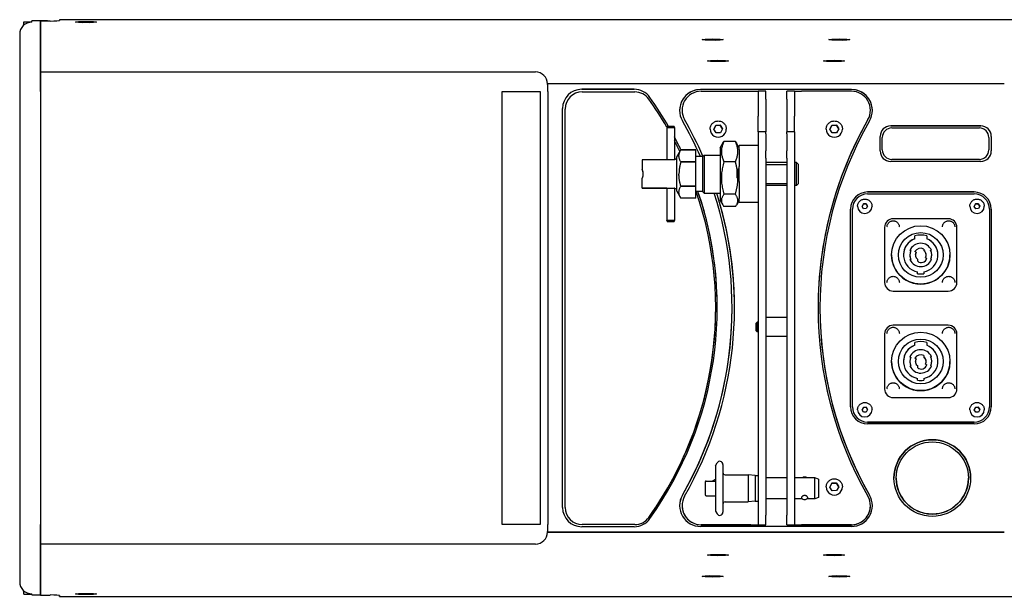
# Model space of a CAD drawing. Extents: x 1422 to 4284, y 1650 to 2964.
# Tile 13 of 14: x 3489 to 4006, y 2661 to 2964. Entities that reach past the tile are written whole.
import ezdxf

# ---------------------------------------------------------------- set-up
doc = ezdxf.new("R2010")
doc.units = 0
doc.layers.add('KF_SEQUENZA_10 NW_REAR', color=7, linetype='CONTINUOUS')

# ---------------------------------------------------------------- blocks, each defined once
blk = doc.blocks.new('KF_SEQUENZA_10_NW_REAR')
at = {"layer": 'KF_SEQUENZA_10 NW_REAR'}
for p, q in [((376.5, 0), (-376.5, 0)), ((-395.3, -1.1), (-395.3, -1.08)), ((-395.3, -1.08), (-391.3, -1.08)), ((-395.3, -2.83), (-395.3, -1.1)), ((-391.3, -1.08), (-391.3, -1.1)), ((-391.3, -1.28), (-391.3, -1.1)), ((-391.15, -1.28), (-391.1, -1.28)), ((-386.5, -0.59), (-391.1, -0.59)), ((-391.1, -1.28), (-391.1, -0.59)), ((-386.5, -0.59), (-386.5, -27.37)), ((-382.8, -0.63), (-386.5, -0.63)), ((-381.5, -0.7), (-386.5, -0.7)), ((-386.5, -27.37), (-386.5, -0.7)), ((-382.8, -0.63), (-382.8, -0.7)), ((-376.5, -0.01), (-376.5, 0)), ((-376.5, -0.01), (-376.5, -0.39)), ((-364.34, -1.41), (-363.3, -1.33)), ((-363.66, -1.51), (-364.34, -1.41)), ((-361.94, -1.52), (-363.66, -1.51)), ((-363.3, -1.51), (-363.3, -1.33)), ((-363.3, -1.33), (-361.58, -1.34)), ((-360.9, -1.44), (-361.94, -1.52)), ((-361.58, -1.49), (-361.58, -1.34)), ((-361.58, -1.34), (-360.9, -1.44)), ((-397.5, -7.64), (-397.5, -33.71)), ((-35.02, -10.67), (-33.98, -10.59)), ((-34.35, -10.77), (-35.02, -10.67)), ((-32.63, -10.78), (-34.35, -10.77)), ((-33.98, -10.77), (-33.98, -10.59)), ((-33.98, -10.59), (-32.26, -10.6)), ((-31.58, -10.7), (-32.63, -10.78)), ((-32.26, -10.75), (-32.26, -10.6)), ((-32.26, -10.6), (-31.58, -10.7)), ((31.58, -10.67), (32.63, -10.59)), ((32.26, -10.77), (31.58, -10.67)), ((33.98, -10.78), (32.26, -10.77)), ((32.63, -10.77), (32.63, -10.59)), ((32.63, -10.59), (34.35, -10.6)), ((35.02, -10.7), (33.98, -10.78)), ((34.35, -10.75), (34.35, -10.6)), ((34.35, -10.6), (35.02, -10.7)), ((-35.5, -21.7), (-35.5, -21.84)), ((-32.22, -21.68), (-31.18, -21.6)), ((-31.54, -21.78), (-32.22, -21.68)), ((-29.82, -21.79), (-31.54, -21.78)), ((-31.18, -21.78), (-31.18, -21.6)), ((-31.18, -21.6), (-29.46, -21.61)), ((-28.78, -21.71), (-29.82, -21.79)), ((-29.46, -21.77), (-29.46, -21.61)), ((-29.46, -21.61), (-28.78, -21.71)), ((-25.5, -21.7), (-25.5, -21.84)), ((25.5, -21.7), (25.5, -21.84)), ((28.78, -21.68), (29.82, -21.6)), ((29.46, -21.78), (28.78, -21.68)), ((31.18, -21.79), (29.46, -21.78)), ((29.82, -21.78), (29.82, -21.6)), ((29.82, -21.6), (31.54, -21.61)), ((32.22, -21.71), (31.18, -21.79)), ((31.54, -21.77), (31.54, -21.61)), ((31.54, -21.61), (32.22, -21.71)), ((35.5, -21.7), (35.5, -21.84)), ((-386.5, -27.35), (-126.35, -27.35)), ((-386.5, -33.71), (-386.5, -27.37)), ((-386.5, -27.37), (-386.5, -33.71)), ((-397.5, -33.71), (-397.5, -269.55)), ((-386.5, -37.75), (-386.5, -33.71)), ((-386.5, -33.71), (-386.5, -269.55)), ((120, -33.77), (-120, -33.77)), ((-120, -37.75), (-120, -34.1)), ((-386.5, -37.73), (-386.5, -265.5)), ((-144, -265.5), (-144, -37.73)), ((-144, -37.75), (-124, -37.75)), ((-144, -265.52), (-144, -37.75)), ((-124, -37.75), (-124, -265.52)), ((-120, -37.75), (-120, -265.5)), ((-74.54, -36.61), (-102.1, -36.61)), ((-102.1, -36.61), (-74.54, -36.61)), ((-101.81, -38), (-74.14, -38)), ((39.64, -36.71), (-39.64, -36.71)), ((39.64, -36.71), (-39.64, -36.71)), ((-39.35, -37.62), (-13.15, -37.62)), ((-9.35, -37.62), (-9.35, -41.75)), ((-5.35, -37.62), (-9.35, -37.62)), ((-5.35, -41.75), (-5.35, -37.62)), ((5.65, -41.75), (5.65, -37.62)), ((9.65, -37.62), (5.65, -37.62)), ((9.65, -37.62), (9.65, -41.75)), ((39.65, -37.62), (13.45, -37.62)), ((-9.35, -41.75), (-9.35, -50.66)), ((-5.35, -41.75), (-5.35, -50.66)), ((5.65, -41.75), (5.65, -50.66)), ((9.65, -41.75), (9.65, -50.66)), ((-112.2, -256.54), (-112.2, -46.71)), ((-110.81, -256.53), (-110.81, -47)), ((-49.35, -47.62), (-49.35, -47.62)), ((-9.35, -58.92), (-9.35, -50.66)), ((-5.35, -50.66), (-5.35, -58.92)), ((5.65, -50.66), (5.65, -58.92)), ((9.65, -58.92), (9.65, -50.66)), ((49.65, -47.62), (49.65, -47.62)), ((-57.23, -56.17), (-57.4, -56.8)), ((-57.4, -56.8), (-57.4, -73.78)), ((-53.56, -56.17), (-53.4, -56.8)), ((-53.4, -56.8), (-53.4, -73.78)), ((-32.66, -57.62), (-31.59, -55.57)), ((-31.59, -55.57), (-32.66, -57.62)), ((-31.59, -55.57), (-29.28, -55.47)), ((-29.28, -55.47), (-31.59, -55.57)), ((-31.59, -55.57), (-31.59, -55.57)), ((-29.28, -55.47), (-28.04, -57.42)), ((-28.04, -57.42), (-29.28, -55.47)), ((-29.28, -55.47), (-29.28, -55.47)), ((28.34, -57.62), (29.41, -55.57)), ((29.41, -55.57), (28.34, -57.62)), ((29.41, -55.57), (31.72, -55.47)), ((31.72, -55.47), (29.41, -55.57)), ((29.41, -55.57), (29.41, -55.57)), ((31.72, -55.47), (32.96, -57.42)), ((32.96, -57.42), (31.72, -55.47)), ((31.72, -55.47), (31.72, -55.47)), ((107.68, -55.85), (60.28, -55.85)), ((60.28, -55.85), (107.68, -55.85)), ((-34.6, -57.52), (-34.6, -57.52)), ((-31.42, -59.57), (-32.66, -57.62)), ((-29.11, -59.47), (-31.42, -59.57)), ((-28.04, -57.42), (-29.11, -59.47)), ((-26.1, -57.52), (-26.1, -57.52)), ((-9.35, -58.92), (-9.35, -59.95)), ((-5.35, -58.92), (-9.35, -58.92)), ((-9.35, -59.95), (-9.35, -68.93)), ((-5.35, -59.95), (-5.35, -58.92)), ((-5.35, -59.95), (-5.35, -68.93)), ((5.65, -59.95), (5.65, -58.92)), ((9.65, -58.92), (5.65, -58.92)), ((5.65, -59.95), (5.65, -68.93)), ((9.65, -58.92), (9.65, -59.95)), ((9.65, -59.95), (9.65, -68.93)), ((26.4, -57.52), (26.4, -57.52)), ((29.58, -59.57), (28.34, -57.62)), ((31.89, -59.47), (29.58, -59.57)), ((32.96, -57.42), (31.89, -59.47)), ((34.9, -57.52), (34.9, -57.52)), ((54.78, -69.05), (54.78, -61.35)), ((55.88, -68.45), (55.88, -61.95)), ((60.88, -56.95), (106.88, -56.95)), ((111.88, -61.95), (111.88, -61.95)), ((111.88, -61.95), (111.88, -68.45)), ((113.18, -61.35), (113.18, -69.05)), ((-29.35, -67.32), (-28.01, -65)), ((-21.35, -64.02), (-27.35, -64.02)), ((-19.35, -67.32), (-20.69, -65)), ((-19.35, -68.24), (-19.35, -66.17)), ((-9.35, -66.17), (-19.35, -66.17)), ((-52.15, -72.17), (-50.01, -68.47)), ((-52.15, -81.17), (-52.15, -72.17)), ((-50.01, -68.47), (-50.01, -68.47)), ((-50.01, -68.47), (-42.15, -68.47)), ((-42.15, -68.47), (-50.01, -68.47)), ((-42.15, -74.82), (-42.15, -68.47)), ((-38.65, -72.02), (-42.15, -72.02)), ((-38.65, -72.02), (-37.8, -71.17)), ((-38.65, -72.02), (-38.65, -81.17)), ((-37.8, -71.17), (-37.8, -81.17)), ((-37.8, -71.17), (-29.35, -71.17)), ((-29.35, -67.32), (-29.35, -95.02)), ((-19.35, -68.24), (-19.35, -77.2)), ((-9.35, -68.93), (-9.35, -72.9)), ((-5.35, -72.9), (-5.35, -68.93)), ((5.65, -72.9), (5.65, -68.93)), ((9.65, -68.93), (9.65, -72.9)), ((55.88, -68.45), (55.88, -68.45)), ((111.88, -68.45), (111.88, -68.45)), ((-53.15, -73.78), (-70.35, -73.78)), ((-70.35, -73.78), (-70.35, -78.8)), ((-53.15, -73.37), (-53.15, -73.78)), ((-52.15, -73.37), (-53.15, -73.37)), ((-50.48, -76.67), (-50.48, -76.67)), ((-42.15, -74.82), (-50.01, -74.82)), ((-50.01, -74.82), (-50.01, -74.82)), ((-50.01, -74.82), (-42.15, -74.82)), ((-42.15, -74.82), (-42.15, -74.82)), ((-42.15, -87.52), (-42.15, -74.82)), ((-21.35, -74.69), (-27.35, -74.69)), ((-19.35, -85.14), (-19.35, -77.2)), ((-9.35, -72.9), (-9.35, -260.62)), ((-5.35, -72.9), (-5.35, -260.62)), ((5.65, -75.17), (-5.35, -75.17)), ((-5.35, -76.17), (5.65, -76.17)), ((5.65, -72.9), (5.65, -260.62)), ((9.65, -72.9), (9.65, -260.62)), ((10.85, -75.17), (9.65, -75.17)), ((10.85, -81.17), (10.85, -75.17)), ((11.85, -76.17), (10.85, -75.17)), ((11.85, -81.17), (11.85, -76.17)), ((107.68, -74.55), (60.28, -74.55)), ((106.88, -73.45), (60.88, -73.45)), ((106.88, -73.45), (60.88, -73.45)), ((-70.35, -78.8), (-70.35, -78.8)), ((-70.35, -78.8), (-70.35, -78.8)), ((-70.35, -78.8), (-70.35, -78.8)), ((-52.15, -90.17), (-52.15, -81.17)), ((-38.65, -81.17), (-38.65, -90.32)), ((-37.8, -81.17), (-37.8, -91.17)), ((-20.4, -79.16), (-19.91, -78.67)), ((-20.4, -83.18), (-20.4, -79.16)), ((-19.91, -78.67), (-19.91, -83.67)), ((-19.35, -78.67), (-19.91, -78.67)), ((10.85, -87.17), (10.85, -81.17)), ((11.85, -86.17), (11.85, -81.17)), ((-70.35, -88.56), (-70.35, -83.55)), ((-42.15, -87.52), (-50.01, -87.52)), ((-50.01, -87.52), (-50.01, -87.52)), ((-50.01, -87.52), (-42.15, -87.52)), ((-42.15, -87.52), (-42.15, -87.52)), ((-42.15, -93.87), (-42.15, -87.52)), ((-20.4, -83.18), (-19.91, -83.67)), ((-19.35, -83.67), (-19.91, -83.67)), ((-19.35, -85.14), (-19.35, -94.1)), ((-5.35, -86.17), (5.65, -86.17)), ((5.65, -87.17), (-5.35, -87.17)), ((10.85, -87.17), (9.65, -87.17)), ((11.85, -86.17), (10.85, -87.17)), ((-70.35, -88.56), (-70.35, -88.56)), ((-57.4, -88.56), (-70.35, -88.56)), ((-70.35, -88.56), (-53.15, -88.56)), ((-57.4, -88.56), (-57.4, -105.54)), ((-53.15, -88.56), (-53.4, -88.56)), ((-53.4, -88.56), (-53.4, -105.54)), ((-53.15, -88.56), (-53.15, -88.97)), ((-52.15, -88.97), (-53.15, -88.97)), ((-52.15, -90.17), (-50.01, -93.87)), ((-38.65, -90.32), (-42.15, -90.32)), ((-38.65, -90.32), (-37.8, -91.17)), ((-37.8, -91.17), (-29.35, -91.17)), ((-21.35, -91.84), (-27.35, -91.84)), ((104.18, -90.62), (48.18, -90.62)), ((48.18, -90.62), (104.18, -90.62)), ((48.18, -91.62), (104.18, -91.62)), ((-42.15, -93.87), (-50.01, -93.87)), ((-50.01, -93.87), (-50.01, -93.87)), ((-42.15, -93.87), (-50.01, -93.87)), ((-29.35, -95.02), (-28.01, -97.35)), ((-21.35, -98.32), (-27.35, -98.32)), ((-19.35, -95.02), (-20.69, -97.35)), ((-19.35, -96.17), (-19.35, -94.1)), ((-19.35, -96.17), (-19.35, -96.17)), ((-9.35, -96.17), (-19.35, -96.17)), ((42.88, -98.12), (42.88, -98.12)), ((45.24, -98.18), (45.91, -96.9)), ((45.91, -96.9), (45.24, -98.18)), ((46.01, -99.4), (45.24, -98.18)), ((45.91, -96.9), (47.35, -96.84)), ((47.35, -96.84), (45.91, -96.9)), ((45.91, -96.9), (45.91, -96.9)), ((47.35, -96.84), (48.12, -98.06)), ((48.12, -98.06), (47.35, -96.84)), ((47.35, -96.84), (47.35, -96.84)), ((48.12, -98.06), (47.46, -99.34)), ((50.48, -98.12), (50.48, -98.12)), ((101.88, -98.12), (101.88, -98.12)), ((104.24, -98.18), (104.91, -96.9)), ((104.91, -96.9), (104.24, -98.18)), ((105.01, -99.4), (104.24, -98.18)), ((104.91, -96.9), (106.35, -96.84)), ((106.35, -96.84), (104.91, -96.9)), ((104.91, -96.9), (104.91, -96.9)), ((106.35, -96.84), (107.12, -98.06)), ((107.12, -98.06), (106.35, -96.84)), ((106.35, -96.84), (106.35, -96.84)), ((107.12, -98.06), (106.46, -99.34)), ((109.48, -98.12), (109.48, -98.12)), ((39.18, -203.62), (39.18, -99.62)), ((40.18, -203.62), (40.18, -99.62)), ((47.46, -99.34), (46.01, -99.4)), ((106.46, -99.34), (105.01, -99.4)), ((112.18, -99.62), (112.18, -203.62)), ((112.18, -99.62), (112.18, -99.62)), ((113.18, -99.62), (113.18, -203.62)), ((-57.23, -106.17), (-57.4, -105.54)), ((-53.56, -106.17), (-53.4, -105.54)), ((90.58, -104.72), (61.58, -104.72)), ((57.08, -109.22), (57.08, -138.22)), ((72.96, -115.23), (72.96, -113.75)), ((79.21, -113.75), (79.21, -115.23)), ((95.08, -138.22), (95.08, -109.22)), ((95.08, -109.22), (95.08, -109.22)), ((72.96, -115.23), (72.96, -115.23)), ((79.21, -115.23), (79.21, -115.23)), ((60.71, -123.72), (60.71, -123.72)), ((70.33, -123.72), (70.33, -123.72)), ((70.81, -121.44), (70.37, -121.44)), ((70.37, -121.44), (70.37, -121.44)), ((70.37, -121.44), (70.81, -121.44)), ((73.61, -122.3), (73.05, -121.97)), ((73.61, -122.3), (73.61, -122.3)), ((77.68, -120.61), (77.68, -121.36)), ((77.68, -121.36), (77.68, -121.36)), ((81.73, -121.29), (81.29, -121.29)), ((81.29, -121.29), (81.73, -121.29)), ((81.73, -121.29), (81.73, -121.29)), ((81.83, -123.72), (81.83, -123.72)), ((91.46, -123.72), (91.46, -123.72)), ((70.43, -126.15), (70.43, -126.15)), ((70.43, -126.15), (70.87, -126.15)), ((74.48, -127.06), (74.48, -126.08)), ((78.55, -125.15), (79.29, -125.57)), ((78.55, -125.15), (78.55, -125.15)), ((78.55, -125.15), (79.29, -125.57)), ((81.36, -126.01), (81.79, -126.01)), ((81.79, -126.01), (81.79, -126.01)), ((74.43, -133.58), (74.43, -132.62)), ((77.73, -132.62), (77.73, -133.58)), ((57.08, -138.22), (57.08, -138.22)), ((95.08, -138.22), (95.08, -138.22)), ((61.58, -142.72), (90.58, -142.72)), ((61.58, -142.72), (90.58, -142.72)), ((-31.69, -151.76), (-31.69, -151.76)), ((-23.08, -151.62), (-23.08, -151.62)), ((23.08, -151.62), (23.08, -151.62)), ((-10.4, -159.61), (-9.91, -159.12)), ((-10.4, -163.63), (-10.4, -159.61)), ((-9.91, -159.12), (-9.91, -164.12)), ((-9.35, -159.12), (-9.91, -159.12)), ((5.65, -156.62), (-5.35, -156.62)), ((-10.4, -163.63), (-9.91, -164.12)), ((-9.35, -164.12), (-9.91, -164.12)), ((57.08, -165.22), (57.08, -194.22)), ((90.58, -160.72), (61.58, -160.72)), ((95.08, -194.22), (95.08, -165.22)), ((95.08, -165.22), (95.08, -165.22)), ((5.65, -166.62), (-5.35, -166.62)), ((72.96, -171.23), (72.96, -169.75)), ((79.21, -169.75), (79.21, -171.23)), ((72.96, -171.23), (72.96, -171.23)), ((79.21, -171.23), (79.21, -171.23)), ((60.71, -179.72), (60.71, -179.72)), ((70.33, -179.72), (70.33, -179.72)), ((70.81, -177.44), (70.37, -177.44)), ((70.37, -177.44), (70.37, -177.44)), ((70.37, -177.44), (70.81, -177.44)), ((73.61, -178.3), (73.05, -177.97)), ((73.61, -178.3), (73.61, -178.3)), ((77.68, -176.61), (77.68, -177.36)), ((77.68, -177.36), (77.68, -177.36)), ((81.73, -177.29), (81.29, -177.29)), ((81.29, -177.29), (81.73, -177.29)), ((81.73, -177.29), (81.73, -177.29)), ((81.83, -179.72), (81.83, -179.72)), ((91.46, -179.72), (91.46, -179.72)), ((70.43, -182.15), (70.43, -182.15)), ((70.43, -182.15), (70.87, -182.15)), ((74.48, -183.06), (74.48, -182.08)), ((78.55, -181.15), (79.29, -181.57)), ((78.55, -181.15), (78.55, -181.15)), ((78.55, -181.15), (79.29, -181.57)), ((81.36, -182.01), (81.79, -182.01)), ((81.79, -182.01), (81.79, -182.01)), ((74.43, -189.58), (74.43, -188.62)), ((77.73, -188.62), (77.73, -189.58)), ((57.08, -194.22), (57.08, -194.22)), ((95.08, -194.22), (95.08, -194.22)), ((61.58, -198.72), (90.58, -198.72)), ((61.58, -198.72), (90.58, -198.72)), ((40.18, -203.62), (40.18, -203.62)), ((42.88, -205.12), (42.88, -205.12)), ((45.24, -205.18), (45.91, -203.9)), ((45.91, -203.9), (45.24, -205.18)), ((46.01, -206.4), (45.24, -205.18)), ((45.91, -203.9), (47.35, -203.84)), ((47.35, -203.84), (45.91, -203.9)), ((45.91, -203.9), (45.91, -203.9)), ((47.46, -206.34), (46.01, -206.4)), ((47.35, -203.84), (48.12, -205.06)), ((48.12, -205.06), (47.35, -203.84)), ((47.35, -203.84), (47.35, -203.84)), ((48.12, -205.06), (47.46, -206.34)), ((50.48, -205.12), (50.48, -205.12)), ((101.88, -205.12), (101.88, -205.12)), ((104.24, -205.18), (104.91, -203.9)), ((104.91, -203.9), (104.24, -205.18)), ((105.01, -206.4), (104.24, -205.18)), ((104.91, -203.9), (106.35, -203.84)), ((106.35, -203.84), (104.91, -203.9)), ((104.91, -203.9), (104.91, -203.9)), ((106.46, -206.34), (105.01, -206.4)), ((106.35, -203.84), (107.12, -205.06)), ((107.12, -205.06), (106.35, -203.84)), ((106.35, -203.84), (106.35, -203.84)), ((107.12, -205.06), (106.46, -206.34)), ((109.48, -205.12), (109.48, -205.12)), ((112.18, -203.62), (112.18, -203.62)), ((104.18, -211.62), (48.18, -211.62)), ((48.18, -211.62), (104.18, -211.62)), ((104.18, -212.62), (48.18, -212.62)), ((-31.83, -234.55), (-30.97, -233.07)), ((-31.83, -234.55), (-31.83, -240.84)), ((-27.89, -233.9), (-27.89, -240.53)), ((-37.16, -243.13), (-37.16, -244.89)), ((-36.66, -242.62), (-31.83, -242.62)), ((-31.83, -240.84), (-31.83, -258.39)), ((-27.89, -240.53), (-27.89, -259.04)), ((-26.75, -239.36), (-14.63, -239.36)), ((-14.63, -239.36), (-14.63, -243.11)), ((-11, -239.68), (-14.63, -239.36)), ((-14.63, -243.11), (-14.63, -253.58)), ((-11, -239.68), (-11, -243.26)), ((-11, -239.8), (-9.35, -239.8)), ((5.65, -240.91), (-5.35, -240.91)), ((20.37, -240.91), (9.65, -240.91)), ((20.37, -243.85), (20.37, -240.91)), ((22.4, -241.65), (20.37, -240.91)), ((22.4, -241.65), (22.4, -244.2)), ((63.17, -241.05), (63.17, -241.05)), ((101.17, -241.05), (101.17, -241.05)), ((-37.16, -244.89), (-37.16, -249.81)), ((-11, -243.26), (-11, -253.26)), ((20.37, -252.03), (20.37, -243.85)), ((22.4, -244.2), (22.4, -251.29)), ((26.4, -245.72), (26.4, -245.72)), ((28.34, -245.82), (29.41, -243.77)), ((29.41, -243.77), (28.34, -245.82)), ((29.58, -247.77), (28.34, -245.82)), ((29.41, -243.77), (31.72, -243.67)), ((31.72, -243.67), (29.41, -243.77)), ((29.41, -243.77), (29.41, -243.77)), ((31.89, -247.67), (29.58, -247.77)), ((31.72, -243.67), (32.96, -245.62)), ((32.96, -245.62), (31.72, -243.67)), ((31.72, -243.67), (31.72, -243.67)), ((32.96, -245.62), (31.89, -247.67)), ((34.9, -245.72), (34.9, -245.72)), ((-36.66, -250.32), (-31.83, -250.32)), ((-11, -253.26), (-14.63, -253.58)), ((-11, -253.14), (-9.35, -253.14)), ((5.65, -252.03), (-5.35, -252.03)), ((13.87, -252.03), (9.65, -252.03)), ((20.37, -252.03), (16.2, -252.03)), ((22.4, -251.29), (20.37, -252.03)), ((-110.81, -256.53), (-110.81, -256.53)), ((-49.35, -255.62), (-49.35, -255.62)), ((-31.83, -258.39), (-30.97, -259.87)), ((-26.75, -253.58), (-14.63, -253.58)), ((49.65, -255.62), (49.65, -255.62)), ((-9.35, -260.62), (-9.35, -265.62)), ((-5.35, -265.62), (-5.35, -260.62)), ((5.65, -265.62), (5.65, -260.62)), ((9.65, -260.62), (9.65, -265.62)), ((-386.5, -269.55), (-386.5, -265.5)), ((-124, -265.52), (-144, -265.52)), ((-120, -269.16), (-120, -265.5)), ((-74.54, -266.64), (-102.1, -266.64)), ((-74.14, -265.53), (-101.81, -265.53)), ((-74.14, -265.53), (-101.81, -265.53)), ((39.64, -266.54), (-39.64, -266.54)), ((-13.15, -265.62), (-39.35, -265.62)), ((-39.35, -265.62), (-13.15, -265.62)), ((-9.35, -265.62), (-9.35, -265.62)), ((-5.35, -265.62), (-5.35, -265.62)), ((5.65, -265.62), (5.65, -265.62)), ((9.65, -265.62), (9.65, -265.62)), ((13.45, -265.62), (39.65, -265.62)), ((39.65, -265.62), (13.45, -265.62)), ((-397.5, -269.55), (-397.5, -295.61)), ((-386.5, -275.89), (-386.5, -269.55)), ((-386.5, -269.55), (-386.5, -275.89)), ((-120, -269.47), (120, -269.47)), ((120, -269.48), (-120, -269.48)), ((-386.5, -302.56), (-386.5, -275.89)), ((-126.35, -275.89), (-386.5, -275.89)), ((-386.5, -275.89), (-386.5, -302.49)), ((-35.5, -281.56), (-35.5, -281.42)), ((-32.05, -281.6), (-31.94, -281.5)), ((-30.61, -281.66), (-32.05, -281.6)), ((-31.94, -281.5), (-30.39, -281.45)), ((-30.61, -281.46), (-30.61, -281.66)), ((-29.06, -281.62), (-30.61, -281.66)), ((-30.39, -281.45), (-28.95, -281.51)), ((-29.06, -281.62), (-29.06, -281.51)), ((-28.95, -281.51), (-29.06, -281.62)), ((-25.5, -281.56), (-25.5, -281.42)), ((25.5, -281.56), (25.5, -281.42)), ((28.95, -281.6), (29.06, -281.5)), ((30.39, -281.66), (28.95, -281.6)), ((29.06, -281.5), (30.61, -281.45)), ((30.39, -281.46), (30.39, -281.66)), ((31.94, -281.62), (30.39, -281.66)), ((30.61, -281.45), (32.05, -281.51)), ((31.94, -281.62), (31.94, -281.51)), ((32.05, -281.51), (31.94, -281.62)), ((35.5, -281.56), (35.5, -281.42)), ((-35.02, -292.56), (-33.95, -292.47)), ((-34.37, -292.66), (-35.02, -292.56)), ((-34.37, -292.51), (-34.37, -292.66)), ((-32.66, -292.67), (-34.37, -292.66)), ((-33.95, -292.47), (-32.23, -292.49)), ((-32.66, -292.49), (-32.66, -292.67)), ((-31.59, -292.59), (-32.66, -292.67)), ((-32.23, -292.49), (-31.59, -292.59)), ((31.59, -292.56), (32.66, -292.47)), ((32.23, -292.66), (31.59, -292.56)), ((32.23, -292.51), (32.23, -292.66)), ((33.95, -292.67), (32.23, -292.66)), ((32.66, -292.47), (34.37, -292.49)), ((33.95, -292.49), (33.95, -292.67)), ((35.02, -292.59), (33.95, -292.67)), ((34.37, -292.49), (35.02, -292.59)), ((-395.3, -302.15), (-395.3, -300.43)), ((-395.3, -302.18), (-395.3, -302.15)), ((-395.3, -302.18), (-391.3, -302.18)), ((-391.3, -302.15), (-391.3, -301.97)), ((-391.3, -302.15), (-391.3, -302.18)), ((-391.1, -301.97), (-391.15, -301.97)), ((-391.1, -302.49), (-391.1, -301.97)), ((-391.1, -302.49), (-391.1, -302.5)), ((-391.1, -302.5), (-386.5, -302.5)), ((-386.5, -302.56), (-381.5, -302.56)), ((-376.5, -302.86), (-376.5, -303.24)), ((-376.5, -303.26), (-376.5, -303.24)), ((-376.5, -303.26), (376.5, -303.26)), ((-367.62, -302.03), (-367.62, -301.89)), ((-364.35, -302.03), (-363.53, -301.94)), ((-363.44, -302.12), (-364.35, -302.03)), ((-363.53, -301.94), (-361.8, -301.94)), ((-363.44, -301.94), (-363.44, -302.12)), ((-361.71, -302.12), (-363.44, -302.12)), ((-361.8, -301.94), (-360.89, -302.03)), ((-361.71, -301.95), (-361.71, -302.12)), ((-360.89, -302.03), (-361.71, -302.12)), ((-357.62, -302.03), (-357.62, -301.89))]:
    blk.add_line(p, q, dxfattribs=at)
at = {"layer": 'KF_SEQUENZA_10 NW_REAR', "flags": 128}
for points in [[(-34.6, -57.52), (-34.58, -57.1), (-34.52, -56.69), (-34.42, -56.29), (-34.28, -55.9), (-34.1, -55.52), (-33.88, -55.16), (-33.64, -54.83), (-33.36, -54.52), (-33.05, -54.24), (-32.71, -53.99), (-32.35, -53.77), (-31.98, -53.6), (-31.58, -53.45), (-31.18, -53.35), (-30.77, -53.29), (-30.35, -53.27), (-29.93, -53.29), (-29.52, -53.35), (-29.12, -53.45), (-28.72, -53.6), (-28.35, -53.77), (-27.99, -53.99), (-27.65, -54.24), (-27.34, -54.52), (-27.06, -54.83), (-26.82, -55.16), (-26.6, -55.52), (-26.42, -55.9), (-26.28, -56.29), (-26.18, -56.69), (-26.12, -57.1), (-26.1, -57.52)], [(26.4, -57.52), (26.42, -57.1), (26.48, -56.69), (26.58, -56.29), (26.72, -55.9), (26.9, -55.52), (27.12, -55.16), (27.36, -54.83), (27.64, -54.52), (27.95, -54.24), (28.29, -53.99), (28.65, -53.77), (29.02, -53.6), (29.42, -53.45), (29.82, -53.35), (30.23, -53.29), (30.65, -53.27), (31.07, -53.29), (31.48, -53.35), (31.88, -53.45), (32.28, -53.6), (32.65, -53.77), (33.01, -53.99), (33.35, -54.24), (33.66, -54.52), (33.94, -54.83), (34.18, -55.16), (34.4, -55.52), (34.58, -55.9), (34.72, -56.29), (34.82, -56.69), (34.88, -57.1), (34.9, -57.52)], [(-27.35, -64.02), (-27.57, -64.52), (-27.78, -65.01), (-27.96, -65.48), (-28.12, -65.94), (-28.25, -66.39), (-28.37, -66.83), (-28.47, -67.27), (-28.55, -67.69), (-28.61, -68.11), (-28.65, -68.53), (-28.68, -68.94), (-28.69, -69.35), (-28.68, -69.77), (-28.65, -70.18), (-28.61, -70.6), (-28.55, -71.02), (-28.47, -71.44), (-28.37, -71.88), (-28.25, -72.32), (-28.12, -72.77), (-27.96, -73.23), (-27.78, -73.7), (-27.57, -74.19), (-27.35, -74.69)], [(-28.01, -65), (-27.99, -64.96), (-27.96, -64.92), (-27.94, -64.88), (-27.92, -64.84), (-27.89, -64.8), (-27.87, -64.76), (-27.84, -64.72), (-27.82, -64.68), (-27.79, -64.64), (-27.76, -64.6), (-27.74, -64.56), (-27.71, -64.52), (-27.68, -64.48), (-27.65, -64.44), (-27.62, -64.4), (-27.6, -64.36), (-27.57, -64.32), (-27.54, -64.27), (-27.51, -64.23), (-27.47, -64.19), (-27.44, -64.15), (-27.41, -64.11), (-27.38, -64.06), (-27.35, -64.02)], [(-21.35, -64.02), (-21.32, -64.06), (-21.29, -64.11), (-21.26, -64.15), (-21.23, -64.19), (-21.19, -64.23), (-21.16, -64.27), (-21.13, -64.32), (-21.1, -64.36), (-21.08, -64.4), (-21.05, -64.44), (-21.02, -64.48), (-20.99, -64.52), (-20.96, -64.56), (-20.94, -64.6), (-20.91, -64.64), (-20.88, -64.68), (-20.86, -64.72), (-20.83, -64.76), (-20.81, -64.8), (-20.78, -64.84), (-20.76, -64.88), (-20.74, -64.92), (-20.71, -64.96), (-20.69, -65)], [(-21.35, -74.69), (-21.13, -74.19), (-20.92, -73.7), (-20.74, -73.23), (-20.58, -72.77), (-20.45, -72.32), (-20.33, -71.88), (-20.23, -71.44), (-20.15, -71.02), (-20.09, -70.6), (-20.05, -70.18), (-20.02, -69.77), (-20.01, -69.35), (-20.02, -68.94), (-20.05, -68.53), (-20.09, -68.11), (-20.15, -67.69), (-20.23, -67.27), (-20.33, -66.83), (-20.45, -66.39), (-20.58, -65.94), (-20.74, -65.48), (-20.92, -65.01), (-21.13, -64.52), (-21.35, -64.02)], [(-50.01, -74.82), (-50.18, -74.52), (-50.33, -74.23), (-50.46, -73.95), (-50.57, -73.67), (-50.67, -73.41), (-50.76, -73.14), (-50.83, -72.89), (-50.89, -72.63), (-50.93, -72.38), (-50.97, -72.14), (-50.98, -71.89), (-50.99, -71.64), (-50.98, -71.4), (-50.97, -71.15), (-50.93, -70.9), (-50.89, -70.65), (-50.83, -70.4), (-50.76, -70.14), (-50.67, -69.88), (-50.57, -69.62), (-50.46, -69.34), (-50.33, -69.06), (-50.18, -68.77), (-50.01, -68.47)], [(-50.01, -74.82), (-50.08, -75.08), (-50.15, -75.34), (-50.22, -75.6), (-50.29, -75.86), (-50.35, -76.12), (-50.41, -76.38), (-50.47, -76.65), (-50.53, -76.91), (-50.58, -77.17), (-50.63, -77.44), (-50.68, -77.7), (-50.72, -77.97), (-50.77, -78.23), (-50.8, -78.5), (-50.84, -78.76), (-50.87, -79.03), (-50.9, -79.3), (-50.92, -79.56), (-50.94, -79.83), (-50.96, -80.1), (-50.97, -80.37), (-50.98, -80.63), (-50.99, -80.9), (-50.99, -81.17)], [(-27.35, -74.69), (-27.57, -75.5), (-27.78, -76.28), (-27.96, -77.04), (-28.12, -77.78), (-28.25, -78.51), (-28.37, -79.21), (-28.47, -79.91), (-28.55, -80.59), (-28.61, -81.27), (-28.65, -81.94), (-28.68, -82.6), (-28.69, -83.27), (-28.68, -83.93), (-28.65, -84.59), (-28.61, -85.26), (-28.55, -85.94), (-28.47, -86.62), (-28.37, -87.32), (-28.25, -88.02), (-28.12, -88.75), (-27.96, -89.49), (-27.78, -90.25), (-27.57, -91.03), (-27.35, -91.84)], [(-20.35, -79.11), (-20.37, -78.94), (-20.4, -78.76), (-20.43, -78.59), (-20.46, -78.42), (-20.5, -78.24), (-20.53, -78.07), (-20.56, -77.89), (-20.6, -77.71), (-20.64, -77.53), (-20.68, -77.35), (-20.71, -77.17), (-20.76, -76.99), (-20.8, -76.8), (-20.84, -76.62), (-20.89, -76.43), (-20.93, -76.25), (-20.98, -76.06), (-21.03, -75.87), (-21.08, -75.67), (-21.13, -75.48), (-21.18, -75.29), (-21.24, -75.09), (-21.3, -74.89), (-21.35, -74.69)], [(-69.75, -81.17), (-69.75, -81.07), (-69.75, -80.97), (-69.76, -80.86), (-69.76, -80.76), (-69.77, -80.65), (-69.79, -80.55), (-69.8, -80.44), (-69.82, -80.34), (-69.83, -80.23), (-69.86, -80.13), (-69.88, -80.03), (-69.9, -79.92), (-69.93, -79.82), (-69.96, -79.72), (-69.99, -79.62), (-70.03, -79.52), (-70.06, -79.42), (-70.1, -79.33), (-70.14, -79.23), (-70.18, -79.14), (-70.22, -79.05), (-70.26, -78.96), (-70.3, -78.88), (-70.35, -78.8)], [(-69.75, -81.17), (-69.75, -81.07), (-69.75, -80.97), (-69.76, -80.87), (-69.76, -80.76), (-69.77, -80.66), (-69.78, -80.56), (-69.8, -80.46), (-69.81, -80.36), (-69.83, -80.25), (-69.85, -80.15), (-69.87, -80.05), (-69.9, -79.95), (-69.92, -79.85), (-69.95, -79.75), (-69.98, -79.65), (-70.02, -79.55), (-70.05, -79.45), (-70.09, -79.36), (-70.13, -79.26), (-70.17, -79.17), (-70.21, -79.07), (-70.25, -78.98), (-70.3, -78.89), (-70.35, -78.8)], [(-69.75, -81.17), (-69.75, -81.07), (-69.75, -80.96), (-69.76, -80.86), (-69.76, -80.76), (-69.77, -80.66), (-69.79, -80.55), (-69.8, -80.45), (-69.82, -80.35), (-69.83, -80.24), (-69.85, -80.14), (-69.88, -80.04), (-69.9, -79.94), (-69.93, -79.84), (-69.96, -79.74), (-69.99, -79.64), (-70.02, -79.54), (-70.05, -79.44), (-70.09, -79.35), (-70.13, -79.25), (-70.17, -79.16), (-70.21, -79.07), (-70.25, -78.98), (-70.3, -78.88), (-70.35, -78.8)], [(-69.75, -81.17), (-69.75, -81.07), (-69.75, -80.97), (-69.76, -80.87), (-69.76, -80.76), (-69.77, -80.66), (-69.78, -80.56), (-69.8, -80.46), (-69.81, -80.36), (-69.83, -80.25), (-69.85, -80.15), (-69.87, -80.05), (-69.9, -79.95), (-69.92, -79.85), (-69.95, -79.75), (-69.98, -79.65), (-70.02, -79.55), (-70.05, -79.45), (-70.09, -79.36), (-70.13, -79.26), (-70.17, -79.17), (-70.21, -79.07), (-70.25, -78.98), (-70.3, -78.89), (-70.35, -78.8)], [(-70.35, -83.54), (-70.3, -83.45), (-70.25, -83.36), (-70.21, -83.27), (-70.17, -83.18), (-70.13, -83.08), (-70.09, -82.98), (-70.05, -82.89), (-70.02, -82.79), (-69.98, -82.69), (-69.95, -82.59), (-69.92, -82.49), (-69.9, -82.39), (-69.87, -82.29), (-69.85, -82.19), (-69.83, -82.09), (-69.81, -81.98), (-69.8, -81.88), (-69.78, -81.78), (-69.77, -81.68), (-69.76, -81.58), (-69.76, -81.47), (-69.75, -81.37), (-69.75, -81.27), (-69.75, -81.17)], [(-50.01, -87.52), (-50.1, -87.22), (-50.18, -86.92), (-50.25, -86.63), (-50.33, -86.34), (-50.39, -86.05), (-50.46, -85.78), (-50.52, -85.5), (-50.57, -85.23), (-50.63, -84.96), (-50.67, -84.69), (-50.72, -84.43), (-50.76, -84.17), (-50.8, -83.91), (-50.83, -83.66), (-50.86, -83.4), (-50.89, -83.15), (-50.91, -82.9), (-50.93, -82.65), (-50.95, -82.4), (-50.97, -82.15), (-50.98, -81.91), (-50.98, -81.66), (-50.99, -81.42), (-50.99, -81.17)], [(-50.01, -93.87), (-50.18, -93.57), (-50.33, -93.28), (-50.46, -93), (-50.57, -92.73), (-50.67, -92.46), (-50.76, -92.2), (-50.83, -91.94), (-50.89, -91.69), (-50.93, -91.44), (-50.97, -91.19), (-50.98, -90.94), (-50.99, -90.7), (-50.98, -90.45), (-50.97, -90.2), (-50.93, -89.96), (-50.89, -89.71), (-50.83, -89.45), (-50.76, -89.2), (-50.67, -88.94), (-50.57, -88.67), (-50.46, -88.39), (-50.33, -88.11), (-50.18, -87.82), (-50.01, -87.52)], [(-21.35, -91.84), (-21.24, -91.45), (-21.13, -91.06), (-21.03, -90.68), (-20.94, -90.3), (-20.85, -89.93), (-20.76, -89.57), (-20.68, -89.21), (-20.61, -88.86), (-20.54, -88.51), (-20.47, -88.16), (-20.41, -87.82), (-20.36, -87.48), (-20.3, -87.14), (-20.26, -86.8), (-20.21, -86.47), (-20.18, -86.14), (-20.14, -85.82), (-20.11, -85.49), (-20.08, -85.17), (-20.06, -84.84), (-20.04, -84.52), (-20.03, -84.2), (-20.02, -83.88), (-20.02, -83.56)], [(-27.35, -91.84), (-27.57, -92.15), (-27.78, -92.44), (-27.96, -92.73), (-28.12, -93.01), (-28.25, -93.28), (-28.37, -93.55), (-28.47, -93.81), (-28.55, -94.07), (-28.61, -94.33), (-28.65, -94.58), (-28.68, -94.83), (-28.69, -95.08), (-28.68, -95.33), (-28.65, -95.58), (-28.61, -95.84), (-28.55, -96.09), (-28.47, -96.35), (-28.37, -96.61), (-28.25, -96.88), (-28.12, -97.15), (-27.96, -97.43), (-27.78, -97.72), (-27.57, -98.02), (-27.35, -98.32)], [(-21.35, -98.32), (-21.13, -98.02), (-20.92, -97.72), (-20.74, -97.43), (-20.58, -97.15), (-20.45, -96.88), (-20.33, -96.61), (-20.23, -96.35), (-20.15, -96.09), (-20.09, -95.84), (-20.05, -95.58), (-20.02, -95.33), (-20.01, -95.08), (-20.02, -94.83), (-20.05, -94.58), (-20.09, -94.33), (-20.15, -94.07), (-20.23, -93.81), (-20.33, -93.55), (-20.45, -93.28), (-20.58, -93.01), (-20.74, -92.73), (-20.92, -92.44), (-21.13, -92.15), (-21.35, -91.84)], [(42.88, -98.12), (42.9, -97.75), (42.96, -97.38), (43.05, -97.02), (43.17, -96.67), (43.33, -96.33), (43.52, -96.01), (43.74, -95.71), (44, -95.43), (44.27, -95.18), (44.57, -94.96), (44.89, -94.77), (45.23, -94.61), (45.58, -94.49), (45.94, -94.39), (46.31, -94.34), (46.68, -94.32), (47.05, -94.34), (47.42, -94.39), (47.79, -94.49), (48.14, -94.61), (48.47, -94.77), (48.79, -94.96), (49.09, -95.18), (49.37, -95.43), (49.62, -95.71), (49.84, -96.01), (50.03, -96.33), (50.19, -96.67), (50.32, -97.02), (50.41, -97.38), (50.46, -97.75), (50.48, -98.12)], [(101.88, -98.12), (101.9, -97.75), (101.96, -97.38), (102.05, -97.02), (102.17, -96.67), (102.33, -96.33), (102.52, -96.01), (102.74, -95.71), (103, -95.43), (103.27, -95.18), (103.57, -94.96), (103.89, -94.77), (104.23, -94.61), (104.58, -94.49), (104.94, -94.39), (105.31, -94.34), (105.68, -94.32), (106.05, -94.34), (106.42, -94.39), (106.79, -94.49), (107.14, -94.61), (107.47, -94.77), (107.79, -94.96), (108.09, -95.18), (108.37, -95.43), (108.62, -95.71), (108.84, -96.01), (109.03, -96.33), (109.19, -96.67), (109.32, -97.02), (109.41, -97.38), (109.46, -97.75), (109.48, -98.12)], [(58.33, -109.02), (58.35, -108.7), (58.39, -108.39), (58.47, -108.08), (58.58, -107.78), (58.72, -107.49), (58.88, -107.22), (59.07, -106.96), (59.28, -106.72), (59.52, -106.51), (59.78, -106.32), (60.05, -106.16), (60.34, -106.02), (60.64, -105.91), (60.95, -105.83), (61.26, -105.79), (61.58, -105.77), (61.9, -105.79), (62.22, -105.83), (62.53, -105.91), (62.83, -106.02), (63.11, -106.16), (63.39, -106.32), (63.64, -106.51), (63.88, -106.72), (64.09, -106.96), (64.28, -107.22), (64.45, -107.49), (64.58, -107.78), (64.69, -108.08), (64.77, -108.39), (64.82, -108.7), (64.83, -109.02)], [(87.53, -109.02), (87.55, -108.7), (87.59, -108.39), (87.67, -108.08), (87.78, -107.78), (87.92, -107.49), (88.08, -107.22), (88.27, -106.96), (88.48, -106.72), (88.72, -106.51), (88.98, -106.32), (89.25, -106.16), (89.54, -106.02), (89.84, -105.91), (90.15, -105.83), (90.46, -105.79), (90.78, -105.77), (91.1, -105.79), (91.42, -105.83), (91.73, -105.91), (92.03, -106.02), (92.31, -106.16), (92.59, -106.32), (92.84, -106.51), (93.08, -106.72), (93.29, -106.96), (93.48, -107.22), (93.65, -107.49), (93.78, -107.78), (93.89, -108.08), (93.97, -108.39), (94.02, -108.7), (94.03, -109.02)], [(58.33, -138.22), (58.35, -137.9), (58.39, -137.59), (58.47, -137.28), (58.58, -136.98), (58.72, -136.69), (58.88, -136.42), (59.07, -136.16), (59.28, -135.92), (59.52, -135.71), (59.78, -135.52), (60.05, -135.36), (60.34, -135.22), (60.64, -135.11), (60.95, -135.03), (61.26, -134.99), (61.58, -134.97), (61.9, -134.99), (62.22, -135.03), (62.53, -135.11), (62.83, -135.22), (63.11, -135.36), (63.39, -135.52), (63.64, -135.71), (63.88, -135.92), (64.09, -136.16), (64.28, -136.42), (64.45, -136.69), (64.58, -136.98), (64.69, -137.28), (64.77, -137.59), (64.82, -137.9), (64.83, -138.22)], [(87.53, -138.22), (87.55, -137.9), (87.59, -137.59), (87.67, -137.28), (87.78, -136.98), (87.92, -136.69), (88.08, -136.42), (88.27, -136.16), (88.48, -135.92), (88.72, -135.71), (88.98, -135.52), (89.25, -135.36), (89.54, -135.22), (89.84, -135.11), (90.15, -135.03), (90.46, -134.99), (90.78, -134.97), (91.1, -134.99), (91.42, -135.03), (91.73, -135.11), (92.03, -135.22), (92.31, -135.36), (92.59, -135.52), (92.84, -135.71), (93.08, -135.92), (93.29, -136.16), (93.48, -136.42), (93.65, -136.69), (93.78, -136.98), (93.89, -137.28), (93.97, -137.59), (94.02, -137.9), (94.03, -138.22)], [(58.33, -165.02), (58.35, -164.7), (58.39, -164.39), (58.47, -164.08), (58.58, -163.78), (58.72, -163.49), (58.88, -163.22), (59.07, -162.96), (59.28, -162.72), (59.52, -162.51), (59.78, -162.32), (60.05, -162.16), (60.34, -162.02), (60.64, -161.91), (60.95, -161.83), (61.26, -161.79), (61.58, -161.77), (61.9, -161.79), (62.22, -161.83), (62.53, -161.91), (62.83, -162.02), (63.11, -162.16), (63.39, -162.32), (63.64, -162.51), (63.88, -162.72), (64.09, -162.96), (64.28, -163.22), (64.45, -163.49), (64.58, -163.78), (64.69, -164.08), (64.77, -164.39), (64.82, -164.7), (64.83, -165.02)], [(87.53, -165.02), (87.55, -164.7), (87.59, -164.39), (87.67, -164.08), (87.78, -163.78), (87.92, -163.49), (88.08, -163.22), (88.27, -162.96), (88.48, -162.72), (88.72, -162.51), (88.98, -162.32), (89.25, -162.16), (89.54, -162.02), (89.84, -161.91), (90.15, -161.83), (90.46, -161.79), (90.78, -161.77), (91.1, -161.79), (91.42, -161.83), (91.73, -161.91), (92.03, -162.02), (92.31, -162.16), (92.59, -162.32), (92.84, -162.51), (93.08, -162.72), (93.29, -162.96), (93.48, -163.22), (93.65, -163.49), (93.78, -163.78), (93.89, -164.08), (93.97, -164.39), (94.02, -164.7), (94.03, -165.02)], [(58.33, -194.22), (58.35, -193.9), (58.39, -193.59), (58.47, -193.28), (58.58, -192.98), (58.72, -192.69), (58.88, -192.42), (59.07, -192.16), (59.28, -191.92), (59.52, -191.71), (59.78, -191.52), (60.05, -191.36), (60.34, -191.22), (60.64, -191.11), (60.95, -191.03), (61.26, -190.99), (61.58, -190.97), (61.9, -190.99), (62.22, -191.03), (62.53, -191.11), (62.83, -191.22), (63.11, -191.36), (63.39, -191.52), (63.64, -191.71), (63.88, -191.92), (64.09, -192.16), (64.28, -192.42), (64.45, -192.69), (64.58, -192.98), (64.69, -193.28), (64.77, -193.59), (64.82, -193.9), (64.83, -194.22)], [(87.53, -194.22), (87.55, -193.9), (87.59, -193.59), (87.67, -193.28), (87.78, -192.98), (87.92, -192.69), (88.08, -192.42), (88.27, -192.16), (88.48, -191.92), (88.72, -191.71), (88.98, -191.52), (89.25, -191.36), (89.54, -191.22), (89.84, -191.11), (90.15, -191.03), (90.46, -190.99), (90.78, -190.97), (91.1, -190.99), (91.42, -191.03), (91.73, -191.11), (92.03, -191.22), (92.31, -191.36), (92.59, -191.52), (92.84, -191.71), (93.08, -191.92), (93.29, -192.16), (93.48, -192.42), (93.65, -192.69), (93.78, -192.98), (93.89, -193.28), (93.97, -193.59), (94.02, -193.9), (94.03, -194.22)], [(42.88, -205.12), (42.9, -204.75), (42.96, -204.38), (43.05, -204.02), (43.17, -203.67), (43.33, -203.33), (43.52, -203.01), (43.74, -202.71), (44, -202.43), (44.27, -202.18), (44.57, -201.96), (44.89, -201.77), (45.23, -201.61), (45.58, -201.49), (45.94, -201.39), (46.31, -201.34), (46.68, -201.32), (47.05, -201.34), (47.42, -201.39), (47.79, -201.49), (48.14, -201.61), (48.47, -201.77), (48.79, -201.96), (49.09, -202.18), (49.37, -202.43), (49.62, -202.71), (49.84, -203.01), (50.03, -203.33), (50.19, -203.67), (50.32, -204.02), (50.41, -204.38), (50.46, -204.75), (50.48, -205.12)], [(101.88, -205.12), (101.9, -204.75), (101.96, -204.38), (102.05, -204.02), (102.17, -203.67), (102.33, -203.33), (102.52, -203.01), (102.74, -202.71), (103, -202.43), (103.27, -202.18), (103.57, -201.96), (103.89, -201.77), (104.23, -201.61), (104.58, -201.49), (104.94, -201.39), (105.31, -201.34), (105.68, -201.32), (106.05, -201.34), (106.42, -201.39), (106.79, -201.49), (107.14, -201.61), (107.47, -201.77), (107.79, -201.96), (108.09, -202.18), (108.37, -202.43), (108.62, -202.71), (108.84, -203.01), (109.03, -203.33), (109.19, -203.67), (109.32, -204.02), (109.41, -204.38), (109.46, -204.75), (109.48, -205.12)], [(-33.26, -242.62), (-32.94, -242.35), (-32.59, -242.11), (-32.22, -241.9), (-31.83, -241.74)], [(26.4, -245.72), (26.42, -245.3), (26.48, -244.89), (26.58, -244.49), (26.72, -244.1), (26.9, -243.72), (27.12, -243.36), (27.36, -243.03), (27.64, -242.72), (27.95, -242.44), (28.29, -242.19), (28.65, -241.97), (29.02, -241.8), (29.42, -241.65), (29.82, -241.55), (30.23, -241.49), (30.65, -241.47), (31.07, -241.49), (31.48, -241.55), (31.88, -241.65), (32.28, -241.8), (32.65, -241.97), (33.01, -242.19), (33.35, -242.44), (33.66, -242.72), (33.94, -243.03), (34.18, -243.36), (34.4, -243.72), (34.58, -244.1), (34.72, -244.49), (34.82, -244.89), (34.88, -245.3), (34.9, -245.72)], [(16.7, -251.37), (16.69, -251.25), (16.64, -251.12), (16.57, -250.99), (16.47, -250.85), (16.34, -250.72), (16.18, -250.6), (16.01, -250.48), (15.82, -250.39), (15.62, -250.32), (15.43, -250.27), (15.21, -250.24), (15.01, -250.23), (14.79, -250.24), (14.58, -250.28), (14.39, -250.34), (14.19, -250.42), (14.01, -250.51), (13.86, -250.62), (13.71, -250.74), (13.59, -250.86), (13.5, -250.98), (13.43, -251.12), (13.38, -251.24), (13.37, -251.37)], [(13.37, -251.37), (13.37, -251.38), (13.37, -251.39), (13.37, -251.4), (13.37, -251.42), (13.37, -251.43), (13.37, -251.44), (13.37, -251.45), (13.38, -251.46), (13.38, -251.47), (13.38, -251.48), (13.39, -251.49), (13.39, -251.51), (13.39, -251.51), (13.39, -251.52), (13.39, -251.52), (13.4, -251.53), (13.4, -251.54), (13.41, -251.55), (13.41, -251.56), (13.42, -251.57), (13.43, -251.58), (13.43, -251.59), (13.44, -251.6), (13.45, -251.61)], [(16.62, -251.61), (16.63, -251.6), (16.63, -251.59), (16.64, -251.58), (16.65, -251.57), (16.65, -251.56), (16.66, -251.55), (16.66, -251.54), (16.67, -251.53), (16.67, -251.53), (16.67, -251.52), (16.68, -251.51), (16.68, -251.5), (16.68, -251.49), (16.69, -251.48), (16.69, -251.47), (16.69, -251.46), (16.69, -251.44), (16.7, -251.43), (16.7, -251.42), (16.7, -251.41), (16.7, -251.4), (16.7, -251.39), (16.7, -251.38), (16.7, -251.37)]]:
    blk.add_lwpolyline(points, dxfattribs=at)
at = {"layer": 'KF_SEQUENZA_10 NW_REAR'}
for centre, radius in [((76.08, -123.72), 15.37), ((76.08, -123.72), 11.77), ((76.08, -179.72), 15.37), ((76.08, -179.72), 11.77), ((82.17, -241.05), 20.15), ((82.17, -241.05), 19)]:
    blk.add_circle(centre, radius, dxfattribs=at)
for centre, radius, start, end in [((-102.1, -46.71), 10.1, 90, 180), ((-102.1, -46.71), 10.1, 90, 180), ((-101.81, -47), 9, 90, 180), ((-74.54, -46.71), 10.1, 35.4701, 90), ((-74.54, -46.71), 10.1, 35.4701, 90), ((-74.14, -47), 9, 35.4118, 90), ((-221.78, -151.62), 190.9, 30.0003, 35.4701), ((-221.78, -151.62), 190.9, 30.0003, 35.4701), ((-39.64, -47.71), 11, 90, 209.7052), ((-39.64, -47.71), 11, 90, 180), ((-39.35, -47.62), 10, 90, 209.6855), ((39.64, -47.71), 11, 330.2948, 90), ((39.64, -47.71), 11, 0.0008, 90), ((39.65, -47.62), 10, 330.3145, 90), ((-221.49, -151.76), 189.8, 30.1195, 35.4118), ((-39.35, -47.62), 10, 180.0005, 209.6855), ((39.65, -47.62), 10, 330.3145, 0.0005), ((-221.79, -151.62), 200, 23.5262, 29.6855), ((222.09, -151.62), 200, 150.3145, 180.0005), ((222.09, -151.62), 200, 150.3145, 209.6855), ((221.78, -151.62), 198.7, 150.2948, 209.7052), ((60.28, -61.35), 5.5, 90, 180), ((60.28, -61.35), 5.5, 90, 180), ((107.68, -61.35), 5.5, 0, 90), ((107.68, -61.35), 5.5, 0, 90), ((-221.78, -151.62), 190.9, 25.8217, 28.1057), ((-30.35, -57.52), 4.25, 180.0005, 0.0005), ((30.65, -57.52), 4.25, 180.0005, 0.0005), ((60.88, -61.95), 5, 90, 180), ((106.88, -61.95), 5, 0, 90), ((-221.49, -151.76), 189.8, 25.7342, 27.6673), ((60.28, -69.05), 5.5, 180, 270), ((60.88, -68.45), 5, 180.0004, 270), ((60.88, -68.45), 5, 180, 270), ((106.88, -68.45), 5, 270, 0), ((106.88, -68.45), 5, 270, 0), ((107.68, -69.05), 5.5, 270, 0), ((-221.78, -151.62), 198.7, 330.2948, 17.712), ((-221.79, -151.62), 200, 330.3145, 17.5931), ((48.18, -99.62), 9, 90, 180), ((48.18, -99.62), 9, 90, 180), ((48.18, -99.62), 8, 90, 180), ((104.18, -99.62), 9, 0, 90), ((104.18, -99.62), 9, 0, 90), ((104.18, -99.62), 8, 0, 90), ((46.68, -98.12), 3.8, 180.0004, 0.0004), ((105.68, -98.12), 3.8, 180.0004, 0.0004), ((61.58, -109.22), 4.5, 90, 180), ((90.58, -109.22), 4.5, 0, 90), ((76.08, -123.72), 10.45, 72.5999, 107.4001), ((76.08, -123.72), 10.45, 72.5999, 107.4001), ((76.08, -123.72), 9.05, 110.1986, 259.4959), ((76.08, -123.72), 9.05, 110.1986, 179.9971), ((76.08, -123.72), 6.15, 23.278, 158.1956), ((76.08, -123.72), 9.05, 280.5041, 69.8014), ((76.08, -123.72), 9.05, 0.0037, 69.8014), ((76.08, -123.72), 15.37, 180.0004, 0.0006), ((76.08, -123.72), 5.75, 156.5919, 205.0041), ((76.08, -123.72), 5.75, 180.0004, 204.9928), ((76.08, -123.72), 3.5, 62.7971, 150), ((76.08, -123.72), 3.5, 62.7971, 149.9854), ((76.08, -123.72), 2.85, 150, 235.8471), ((76.08, -123.72), 2.85, 150, 179.99), ((76.08, -123.72), 2.85, 330, 55.8471), ((76.08, -123.72), 2.85, 0.0108, 55.8471), ((76.08, -123.72), 5.75, 336.5919, 25.0041), ((76.08, -123.72), 5.75, 336.6031, 0.0004), ((76.08, -123.72), 6.15, 203.278, 338.1956), ((76.08, -123.72), 6.15, 203.278, 338.1956), ((76.37, -124.64), 3.07, 232.1382, 342.2398), ((76.08, -123.72), 10, 260.5028, 279.4972), ((61.58, -138.22), 4.5, 180.0004, 270), ((61.58, -138.22), 4.5, 180, 270), ((90.58, -138.22), 4.5, 270, 0), ((90.58, -138.22), 4.5, 270, 0), ((-221.78, -151.62), 198.7, 330.2948, 0.0004), ((221.78, -151.62), 198.7, 180.0004, 209.7052), ((61.58, -165.22), 4.5, 90, 180), ((90.58, -165.22), 4.5, 0, 90), ((76.08, -179.72), 10.45, 72.5999, 107.4001), ((76.08, -179.72), 10.45, 72.5999, 107.4001), ((76.08, -179.72), 9.05, 110.1986, 259.4959), ((76.08, -179.72), 9.05, 110.1986, 179.9971), ((76.08, -179.72), 6.15, 23.278, 158.1956), ((76.08, -179.72), 9.05, 280.5041, 69.8014), ((76.08, -179.72), 9.05, 0.0037, 69.8014), ((76.08, -179.72), 15.37, 180.0004, 0.0006), ((76.08, -179.72), 5.75, 156.5919, 205.0041), ((76.08, -179.72), 5.75, 180.0004, 204.9928), ((76.08, -179.72), 3.5, 62.7971, 150), ((76.08, -179.72), 3.5, 62.7971, 149.9854), ((76.08, -179.72), 2.85, 150, 235.8471), ((76.08, -179.72), 2.85, 150, 179.99), ((76.08, -179.72), 2.85, 330, 55.8471), ((76.08, -179.72), 2.85, 0.0108, 55.8471), ((76.08, -179.72), 5.75, 336.5919, 25.0041), ((76.08, -179.72), 5.75, 336.6031, 0.0004), ((76.08, -179.72), 6.15, 203.278, 338.1956), ((76.08, -179.72), 6.15, 203.278, 338.1956), ((76.37, -180.64), 3.07, 232.1382, 342.2398), ((76.08, -179.72), 10, 260.5028, 279.4972), ((61.58, -194.22), 4.5, 180.0004, 270), ((61.58, -194.22), 4.5, 180, 270), ((90.58, -194.22), 4.5, 270, 0), ((90.58, -194.22), 4.5, 270, 0), ((48.18, -203.62), 9, 180, 270), ((48.18, -203.62), 8, 180, 270), ((48.18, -203.62), 8, 180.0004, 270), ((46.68, -205.12), 3.8, 180.0004, 0.0004), ((105.68, -205.12), 3.8, 180.0004, 0.0004), ((104.18, -203.62), 9, 270, 0), ((104.18, -203.62), 8, 270, 0), ((104.18, -203.62), 8, 270, 0), ((82.17, -241.05), 20.15, 0.0005, 180.0003), ((-29.54, -233.9), 1.65, 0, 150), ((-36.66, -243.13), 0.508, 90, 180), ((-26.75, -238.21), 1.14, 180, 270), ((15.03, -242.52), 1.98, 54.0805, 125.9195), ((82.17, -241.05), 19, 180.0005, 0.0005), ((30.65, -245.72), 4.25, 180.0005, 0.0005), ((-39.64, -255.54), 11, 150.2948, 270), ((-39.64, -255.54), 11, 150.2948, 180), ((-39.35, -255.62), 10, 150.3145, 270), ((-36.66, -249.81), 0.508, 180, 270), ((15.03, -250.42), 1.98, 216.791, 323.209), ((39.64, -255.54), 11, 270, 29.7052), ((39.65, -255.62), 10, 270, 29.6855), ((39.64, -255.54), 11, 0.0008, 29.7052), ((-102.1, -256.54), 10.1, 180, 270), ((-101.81, -256.53), 9, 180, 270), ((-101.81, -256.53), 9, 180.0005, 270), ((-39.35, -255.62), 10, 180.0005, 270), ((-26.75, -254.72), 1.14, 90, 180), ((39.65, -255.62), 10, 270, 0.0005), ((-74.54, -256.54), 10.1, 270, 324.5299), ((-74.14, -256.53), 9, 270, 324.5882), ((-74.14, -256.53), 9, 270, 324.5882), ((-29.54, -259.04), 1.65, 210, 0)]:
    blk.add_arc(centre, radius, start, end, dxfattribs=at)
for centre, major_axis, ratio, start_param, end_param in [((-391.15, -7.64), (0, 6.36), 0.998135, 0, 1.570796), ((-381.5, -0.39), (5, 0), 0.061049, 4.712389, 6.283185), ((-362.62, -1.43), (-5, 0), 0.061049, 3.308842, 6.115988), ((-33.3, -10.68), (-5, 0), 0.061049, 3.308842, 6.115988), ((33.3, -10.68), (-5, 0), 0.061049, 3.308842, 6.115988), ((-126.35, -33.71), (4.63, -4.63), 0.940706, 0.815941, 2.325651), ((-126.35, -34.1), (0, 6.36), 0.998135, 4.712389, 4.773476), ((-13.15, -37.62), (3.8, 0), 0.000041, 4.712389, 6.283185), ((13.45, -37.62), (-3.8, 0), 0.000041, 0, 1.570796), ((-55.4, -56.8), (-2, 0), 0.000041, 3.141604, 6.283174), ((-55.4, -56.17), (1.83, 0), 0.000041, 0.000011, 3.141582), ((-221.78, -151.62), (182.06, 79.6), 1, 0, 0.106274), ((-221.79, -151.62), (183.38, 79.83), 1, 0, 0.1075), ((-221.78, -151.62), (171.84, 83.15), 1, 0, 0.039863), ((-221.49, -151.76), (179.58, 61.44), 1, 5.335475, 6.283185), ((-221.78, -151.62), (180.79, 61.3), 1, 5.337208, 6.283185), ((-221.78, -151.62), (190.9, 0), 1, 0, 0.3269), ((-221.79, -151.62), (190.65, 60.45), 1, 5.976137, 6.283185), ((-55.4, -105.54), (2, 0), 0.000041, 0, 3.141593), ((-221.49, -151.76), (189.8, 0), 1, 5.665124, 6.283185), ((-102.2, -256.54), (0, -10.04), 0.995965, 4.712848, 4.712851), ((-13.15, -265.62), (7.8, 0), 0.000041, 4.712389, 6.283185), ((-13.15, -265.62), (3.8, 0), 0.000041, 4.712389, 6.283185), ((13.45, -265.62), (-7.8, 0), 0.000041, 0, 1.570796), ((13.45, -265.62), (-3.8, 0), 0.000041, 0, 1.570796), ((-126.35, -269.55), (4.63, 4.63), 0.940706, 3.957534, 5.467244), ((-126.35, -269.16), (0, -6.36), 0.998135, 1.50971, 1.570796), ((-33.3, -292.57), (5, 0), 0.061049, 3.308839, 6.115984), ((33.3, -292.57), (5, 0), 0.061049, 3.308839, 6.115984), ((-391.15, -295.61), (0, -6.36), 0.998135, 4.712389, 6.283185), ((-381.5, -302.86), (5, 0), 0.061049, 0, 1.570796)]:
    blk.add_ellipse(centre, major_axis=major_axis, ratio=ratio, start_param=start_param, end_param=end_param, dxfattribs=at)
for centre, major_axis, ratio in [((-362.62, -1.23), (-5.5, 0), 0.061049), ((-33.3, -10.48), (-5.5, 0), 0.061049), ((33.3, -10.48), (-5.5, 0), 0.061049), ((-30.5, -21.7), (-5.5, 0), 0.061049), ((-30.5, -21.7), (-5, 0), 0.061049), ((30.5, -21.7), (-5.5, 0), 0.061049), ((30.5, -21.7), (-5, 0), 0.061049), ((-55.4, -106.17), (1.83, 0), 0.000041), ((-30.5, -281.56), (5.5, 0), 0.061049), ((-30.5, -281.56), (5, 0), 0.061049), ((30.5, -281.56), (5.5, 0), 0.061049), ((30.5, -281.56), (5, 0), 0.061049), ((-33.3, -292.77), (5.5, 0), 0.061049), ((33.3, -292.77), (5.5, 0), 0.061049), ((-362.62, -302.03), (5.5, 0), 0.061049), ((-362.62, -302.03), (-5, 0), 0.061049)]:
    blk.add_ellipse(centre, major_axis=major_axis, ratio=ratio, dxfattribs=at)

msp = doc.modelspace()

# ---------------------------------------------------------------- block references
at = {"layer": 'KF_SEQUENZA_10 NW_REAR'}
msp.add_blockref('KF_SEQUENZA_10_NW_REAR', (3886.12, 2964.37), dxfattribs=at)

doc.saveas('drawing.dxf')
